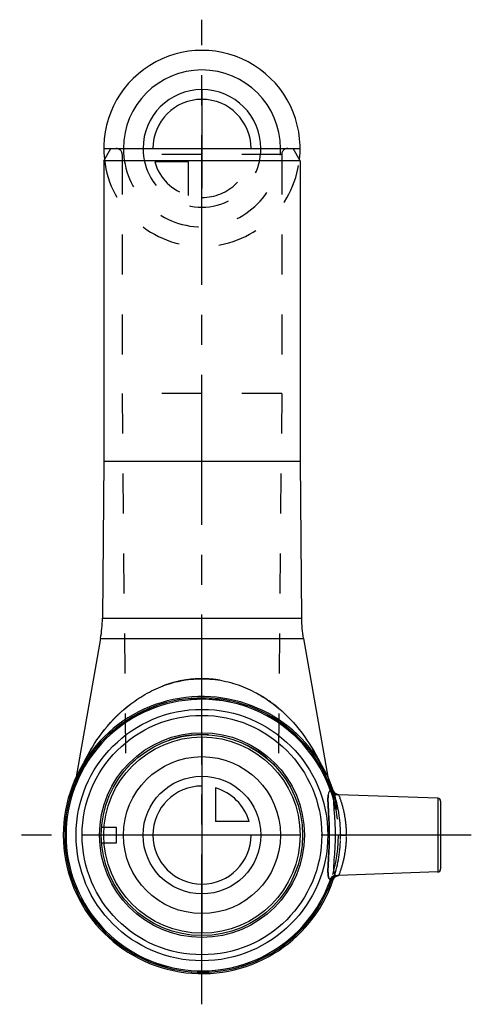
# Model space of a CAD drawing. Header units: millimetres. Extents: x 462 to 536, y 420 to 580.
import ezdxf

# ---------------------------------------------------------------- set-up
doc = ezdxf.new("R2010")
doc.units = ezdxf.units.MM
doc.header["$LTSCALE"] = 65.185185
doc.linetypes.add('CENTER', pattern=[0.6, 0.375, -0.075, 0.075, -0.075])
doc.linetypes.add('HIDDEN', pattern=[0.2, 0.1, -0.1])
for name, color, linetype in [('ACHSEN_S', 7, 'CONTINUOUS'), ('KOERPER', 7, 'CONTINUOUS'), ('KONST.EL_MIT_GEO', 7, 'CONTINUOUS'), ('KURVEN', 7, 'CONTINUOUS')]:
    doc.layers.add(name, color=color, linetype=linetype)

msp = doc.modelspace()

# ---------------------------------------------------------------- linework, layer by layer
at = {"layer": 'ACHSEN_S', "color": 2, "linetype": 'CENTER'}
for p, q in [((491.85, 419.7), (491.85, 580.3)), ((535.75, 447.3), (462.15, 447.3))]:
    msp.add_line(p, q, dxfattribs=at)
at = {"layer": 'KOERPER', "color": 7, "linetype": 'Continuous'}
for p, q in [((475.85, 557.3), (475.85, 508.3)), ((507.85, 557.3), (507.85, 508.3)), ((475.85, 508.3), (475.63, 482.66)), ((475.85, 508.3), (507.85, 508.3)), ((507.85, 508.3), (508.07, 482.66)), ((475.32, 479.36), (471.35, 456.8)), ((508.38, 479.36), (512.36, 456.8)), ((530.27, 453.32), (514.13, 453.88)), ((530.27, 441.28), (514.13, 440.72))]:
    msp.add_line(p, q, dxfattribs=at)
at = {"layer": 'KOERPER', "color": 8, "linetype": 'HIDDEN'}
for p, q in [((478.85, 558.3), (478.85, 519.3)), ((504.85, 558.3), (504.85, 519.3)), ((478.85, 519.3), (479.4, 457.98)), ((504.85, 519.3), (478.85, 519.3)), ((504.85, 519.3), (504.3, 457.98)), ((471.35, 456.8), (471.09, 455.33)), ((512.36, 456.8), (512.61, 455.33)), ((514.13, 440.72), (514.13, 440.72))]:
    msp.add_line(p, q, dxfattribs=at)
msp.add_circle((491.85, 447.3), 22.2, dxfattribs=at)
msp.add_arc((491.85, 447.3), 16.4, 40.6189, 139.3811, dxfattribs=at)
at = {"layer": 'KONST.EL_MIT_GEO', "color": 7, "linetype": 'Continuous'}
for p, q in [((475.85, 557.3), (477, 559.3)), ((477, 559.3), (506.7, 559.3)), ((507.85, 557.3), (506.7, 559.3)), ((507.85, 557.3), (475.85, 557.3)), ((475.63, 482.66), (508.07, 482.66)), ((475.32, 479.36), (508.38, 479.36)), ((512.94, 454.77), (512.73, 454.69)), ((513.26, 454.53), (513.25, 454.55)), ((513.27, 454.51), (513.26, 454.53)), ((513.28, 454.49), (513.27, 454.51)), ((513.29, 454.47), (513.28, 454.49)), ((513.3, 454.45), (513.29, 454.47)), ((513.31, 454.43), (513.3, 454.45)), ((513.32, 454.41), (513.31, 454.43)), ((513.33, 454.39), (513.32, 454.41)), ((513.34, 454.37), (513.33, 454.39)), ((513.35, 454.35), (513.34, 454.37)), ((513.36, 454.34), (513.35, 454.36)), ((513.37, 454.32), (513.36, 454.34)), ((513.38, 454.3), (513.37, 454.32)), ((513.39, 454.29), (513.38, 454.3)), ((513.4, 454.27), (513.39, 454.29)), ((513.41, 454.26), (513.4, 454.27)), ((513.43, 454.24), (513.41, 454.26)), ((513.44, 454.23), (513.43, 454.24)), ((513.45, 454.21), (513.44, 454.23)), ((513.46, 454.2), (513.45, 454.21)), ((513.48, 454.18), (513.46, 454.2)), ((513.49, 454.17), (513.48, 454.18)), ((513.5, 454.16), (513.49, 454.17)), ((513.52, 454.14), (513.5, 454.16)), ((513.53, 454.13), (513.52, 454.14)), ((513.54, 454.12), (513.53, 454.13)), ((513.56, 454.11), (513.54, 454.12)), ((513.57, 454.1), (513.56, 454.11)), ((513.58, 454.09), (513.57, 454.1)), ((513.95, 453.91), (513.93, 453.91)), ((513.96, 453.9), (513.95, 453.91)), ((513.97, 453.9), (513.96, 453.9)), ((513.98, 453.9), (513.97, 453.9)), ((513.99, 453.9), (513.98, 453.9)), ((514.01, 453.89), (513.99, 453.9)), ((514.02, 453.89), (514.01, 453.89)), ((514.03, 453.89), (514.02, 453.89)), ((514.04, 453.89), (514.03, 453.89)), ((514.05, 453.89), (514.04, 453.89)), ((514.06, 453.89), (514.05, 453.89)), ((514.07, 453.88), (514.06, 453.89)), ((514.08, 453.88), (514.07, 453.88)), ((514.09, 453.88), (514.08, 453.88)), ((514.08, 453.88), (514.08, 453.88)), ((514.1, 453.88), (514.09, 453.88)), ((514.11, 453.88), (514.1, 453.88)), ((514.12, 453.88), (514.11, 453.88)), ((514.11, 453.88), (514.11, 453.88)), ((514.13, 453.88), (514.12, 453.88)), ((514.12, 453.88), (514.12, 453.88)), ((514.13, 453.88), (514.13, 453.88)), ((514.13, 453.88), (514.13, 453.88)), ((530.27, 453.32), (530.27, 441.28)), ((530.75, 452.82), (530.75, 441.78)), ((477.95, 448.55), (475.5, 448.55)), ((477.95, 446.05), (477.95, 448.55)), ((475.5, 446.05), (477.95, 446.05)), ((514.13, 440.72), (514.13, 440.72)), ((512.94, 439.83), (512.73, 439.9))]:
    msp.add_line(p, q, dxfattribs=at)
at = {"layer": 'KONST.EL_MIT_GEO', "color": 8, "linetype": 'HIDDEN'}
for p, q in [((504.85, 558.3), (478.85, 558.3)), ((512.65, 455.88), (512.37, 455.77)), ((512.42, 455.66), (512.69, 455.77)), ((512.46, 455.55), (512.74, 455.66)), ((512.74, 455.65), (512.47, 455.53)), ((512.48, 455.49), (512.76, 455.6)), ((512.56, 455.3), (512.84, 455.41)), ((512.56, 455.3), (512.84, 455.41)), ((512.62, 455.14), (512.9, 455.25)), ((512.66, 455.04), (512.94, 455.14)), ((512.66, 455.02), (512.94, 455.13)), ((512.7, 454.93), (512.98, 455.03)), ((512.73, 454.83), (513.02, 454.93)), ((512.74, 454.81), (513.02, 454.91)), ((512.76, 454.75), (513.05, 454.85)), ((512.78, 454.71), (513.06, 454.81)), ((512.8, 454.65), (513.08, 454.75)), ((512.95, 454.19), (513.24, 454.28)), ((512.97, 454.15), (513.25, 454.24)), ((512.97, 454.15), (513.25, 454.24)), ((512.98, 454.12), (513.26, 454.21)), ((513.03, 453.95), (513.32, 454.04)), ((513.1, 453.71), (513.39, 453.8)), ((513.13, 453.63), (513.42, 453.71)), ((513.14, 453.59), (513.43, 453.68)), ((513.23, 453.29), (513.51, 453.37)), ((513.25, 453.19), (513.54, 453.27)), ((513.25, 453.19), (513.54, 453.27)), ((513.26, 453.18), (513.55, 453.26)), ((514.13, 453.88), (514.13, 453.88)), ((513.43, 452.51), (513.72, 452.58)), ((513.5, 452.23), (513.79, 452.29)), ((513.5, 452.23), (513.79, 452.29)), ((513.5, 452.22), (513.79, 452.29)), ((513.52, 452.1), (513.82, 452.17)), ((513.54, 452.02), (513.83, 452.09)), ((513.55, 451.99), (513.84, 452.05)), ((513.58, 451.83), (513.88, 451.89)), ((513.59, 451.82), (513.88, 451.88)), ((513.6, 451.76), (513.89, 451.82)), ((513.64, 451.53), (513.94, 451.59)), ((514.45, 447.3), (515.42, 447.3)), ((514.45, 447.3), (514.45, 447.26)), ((515.42, 447.26), (515.42, 447.34)), ((514.13, 440.72), (514.13, 440.72))]:
    msp.add_line(p, q, dxfattribs=at)
at = {"layer": 'KONST.EL_MIT_GEO', "color": 7, "linetype": 'Continuous'}
for points in [[(513.93, 453.91), (513.92, 453.91), (513.91, 453.92), (513.89, 453.92), (513.88, 453.93), (513.87, 453.93), (513.85, 453.94), (513.84, 453.94), (513.82, 453.95), (513.81, 453.95), (513.8, 453.96), (513.78, 453.97), (513.77, 453.97), (513.75, 453.98), (513.74, 453.99), (513.72, 453.99), (513.71, 454), (513.7, 454.01), (513.68, 454.02), (513.67, 454.03), (513.65, 454.04), (513.64, 454.05), (513.63, 454.06), (513.61, 454.07), (513.6, 454.08), (513.58, 454.09)], [(513.25, 440.05), (513.26, 440.07), (513.27, 440.08), (513.28, 440.1), (513.28, 440.12), (513.29, 440.14), (513.3, 440.16), (513.31, 440.17), (513.32, 440.19), (513.33, 440.21), (513.33, 440.22), (513.34, 440.24), (513.35, 440.26), (513.36, 440.27), (513.37, 440.29), (513.38, 440.3), (513.39, 440.32), (513.4, 440.33), (513.42, 440.34), (513.43, 440.36), (513.44, 440.37), (513.45, 440.38), (513.46, 440.4), (513.47, 440.41), (513.48, 440.42), (513.5, 440.43), (513.51, 440.44), (513.52, 440.46), (513.53, 440.47), (513.54, 440.48), (513.56, 440.49), (513.57, 440.5), (513.58, 440.51), (513.59, 440.52), (513.61, 440.53), (513.62, 440.54), (513.63, 440.55), (513.64, 440.55), (513.66, 440.56), (513.67, 440.57), (513.68, 440.58), (513.69, 440.59), (513.71, 440.59), (513.72, 440.6), (513.73, 440.61), (513.75, 440.61), (513.76, 440.62), (513.77, 440.63), (513.78, 440.63), (513.8, 440.64), (513.81, 440.64), (513.82, 440.65), (513.84, 440.65), (513.85, 440.66), (513.86, 440.66), (513.87, 440.67), (513.89, 440.67), (513.9, 440.68), (513.91, 440.68), (513.92, 440.68), (513.94, 440.69), (513.95, 440.69), (513.96, 440.69), (513.97, 440.7), (513.98, 440.7), (513.99, 440.7), (514.01, 440.7), (514.02, 440.71), (514.03, 440.71), (514.04, 440.71), (514.05, 440.71), (514.06, 440.71), (514.06, 440.71), (514.07, 440.71), (514.08, 440.71), (514.09, 440.72), (514.09, 440.72), (514.1, 440.72), (514.11, 440.72), (514.11, 440.72), (514.12, 440.72), (514.12, 440.72), (514.13, 440.72)]]:
    msp.add_lwpolyline(points, dxfattribs=at)
for radius in [20.51, 19.53, 16.7, 16.4]:
    msp.add_circle((491.85, 447.3), radius, dxfattribs=at)
at = {"layer": 'KONST.EL_MIT_GEO', "color": 8, "linetype": 'HIDDEN'}
for centre, radius, start, end in [((477.85, 558.3), 1, 0, 90), ((505.85, 558.3), 1, 90, 180), ((491.85, 447.3), 22.2, 11, 160.5373), ((499.92, 445.96), 30.32, 154.023, 161.9984), ((483.99, 446.05), 30.09, 18.9135, 25.9985), ((467.15, 456.03), 4, 340.5507, 350), ((516.55, 456.03), 4, 190, 199.4493), ((491.85, 447.3), 22.5, 11, 22.4316), ((509.88, 453.68), 3.02, 16.8843, 19.574), ((521.6, 456.14), 8.77, 188.9664, 190.2582), ((491.85, 447.3), 22.6, 1.7686, 18.7174), ((514.2, 454.87), 0.999, 198.7305, 268.0448), ((514.2, 454.87), 0.998, 198.7177, 200.4832), ((514.2, 454.87), 0.999, 200.483, 226.8803), ((514.2, 454.87), 1, 226.8841, 266.0177), ((514.2, 454.87), 1, 266.1036, 268.0281), ((491.85, 447.3), 22.6, 341.2826, 358.2313), ((491.65, 447.27), 22.81, 0.1894, 1.8147), ((491.85, 447.28), 22.6, 0.0501, 1.8187), ((491.85, 447.32), 22.6, 358.1814, 359.9499), ((491.7, 447.32), 22.75, 358.1843, 359.8452), ((494.14, 447.3), 20.31, 359.9999, 0.143), ((514.2, 439.73), 0.999, 91.9552, 161.2695), ((514.2, 439.73), 0.998, 159.5458, 161.2823), ((514.2, 439.73), 0.999, 132.9974, 159.546), ((514.2, 439.73), 1, 93.982, 132.9936), ((514.2, 439.72), 1, 91.9719, 93.8964), ((509.88, 440.92), 3.02, 340.4261, 343.1157), ((521.17, 438.54), 8.34, 169.7081, 171.0674)]:
    msp.add_arc(centre, radius, start, end, dxfattribs=at)
at = {"layer": 'KONST.EL_MIT_GEO', "color": 7, "linetype": 'Continuous'}
for centre, radius, start, end in [((455.63, 482.84), 20, 350, 359.5), ((528.07, 482.84), 20, 180.5, 190), ((491.85, 447.3), 22.6, 18.7174, 341.2826), ((491.85, 447.3), 22.37, 19.5024, 340.4976), ((491.85, 447.3), 22.15, 19.5024, 340.4976), ((509.88, 453.68), 3.02, 16.8843, 19.5739), ((521.18, 456.06), 8.34, 188.9326, 190.2918), ((530.25, 452.82), 0.5, 0, 88), ((530.25, 441.78), 0.5, 272, 360), ((509.78, 440.95), 3.14, 340.4755, 343.0661), ((521.61, 438.46), 8.77, 169.742, 171.0335)]:
    msp.add_arc(centre, radius, start, end, dxfattribs=at)
at = {"layer": 'KONST.EL_MIT_GEO', "color": 8, "linetype": 'HIDDEN'}
for points, knots in [([(491.85, 472.8), (491.11, 472.8), (489.65, 472.71), (487.5, 472.3), (485.45, 471.66), (483.53, 470.8), (481.75, 469.79), (480.12, 468.63), (478.63, 467.38), (477.28, 466.04), (476.06, 464.64), (474.97, 463.19), (474, 461.71), (473.28, 460.46), (472.76, 459.45), (472.41, 458.71), (472.08, 457.98), (471.83, 457.39), (471.65, 456.92), (471.53, 456.59), (471.41, 456.28), (471.31, 455.99), (471.23, 455.78), (471.18, 455.62), (471.15, 455.53), (471.12, 455.45), (471.1, 455.39), (471.09, 455.35), (471.09, 455.34), (471.09, 455.33)], [0, 0, 0, 0, 0.076217, 0.151679, 0.2258, 0.298238, 0.368866, 0.437697, 0.504819, 0.570338, 0.634349, 0.69691, 0.758009, 0.817504, 0.846541, 0.874979, 0.902648, 0.929248, 0.941987, 0.954212, 0.96576, 0.976386, 0.985723, 0.98975, 0.993239, 0.996098, 0.998231, 0.999552, 1, 1, 1, 1]), ([(512.61, 455.33), (512.24, 456.48), (511.36, 458.73), (509.64, 461.93), (507.52, 464.88), (505.02, 467.51), (502.63, 469.37), (500.55, 470.6), (498.91, 471.38), (497.21, 472.01), (495.45, 472.46), (493.66, 472.74), (492.45, 472.8), (491.85, 472.8)], [0, 0, 0, 0, 0.124998, 0.249992, 0.374981, 0.499954, 0.624902, 0.687424, 0.749942, 0.812459, 0.874974, 0.937487, 1, 1, 1, 1]), ([(512.61, 447.3), (512.61, 447.77), (512.6, 448.68), (512.54, 450), (512.48, 451.05), (512.44, 451.82), (512.41, 452.34), (512.39, 452.81), (512.39, 453.23), (512.4, 453.59), (512.43, 453.9), (512.48, 454.16), (512.54, 454.33), (512.6, 454.43), (512.65, 454.49), (512.71, 454.54), (512.75, 454.55), (512.78, 454.56)], [0, 0, 0, 0, 0.189277, 0.370947, 0.538019, 0.614151, 0.684453, 0.74834, 0.805317, 0.855004, 0.89718, 0.931873, 0.959522, 0.971067, 0.981402, 0.990893, 1, 1, 1, 1]), ([(512.46, 455.81), (512.48, 455.74), (512.51, 455.65), (512.55, 455.54), (512.57, 455.47), (512.59, 455.41), (512.6, 455.37), (512.61, 455.35), (512.61, 455.34), (512.61, 455.33)], [0, 0, 0, 0, 0.404724, 0.576016, 0.722516, 0.840988, 0.928331, 0.981926, 1, 1, 1, 1]), ([(513.61, 453.86), (513.52, 453.87), (513.33, 453.92), (513.09, 454.07), (512.89, 454.28), (512.81, 454.46), (512.78, 454.56)], [0, 0, 0, 0, 0.242348, 0.488106, 0.740128, 1, 1, 1, 1]), ([(512.97, 454.57), (512.99, 454.48), (513.04, 454.3), (513.18, 454.08), (513.38, 453.92), (513.53, 453.87), (513.61, 453.86)], [0, 0, 0, 0, 0.277354, 0.531566, 0.768682, 1, 1, 1, 1]), ([(514.17, 453.87), (514.17, 453.87), (514.16, 453.88), (514.16, 453.88), (514.15, 453.88), (514.14, 453.88), (514.13, 453.88)], [0, 0, 0, 0, 0.099729, 0.295304, 0.595317, 1, 1, 1, 1]), ([(515.42, 447.3), (515.42, 448.12), (515.31, 449.66), (514.86, 451.86), (514.42, 453.22), (514.17, 453.87)], [0, 0, 0, 0, 0.367849, 0.684877, 1, 1, 1, 1]), ([(512.78, 440.04), (512.75, 440.04), (512.71, 440.06), (512.65, 440.1), (512.6, 440.16), (512.54, 440.27), (512.48, 440.44), (512.43, 440.69), (512.4, 441), (512.39, 441.37), (512.39, 441.79), (512.41, 442.26), (512.44, 442.78), (512.48, 443.55), (512.54, 444.59), (512.6, 445.92), (512.61, 446.83), (512.61, 447.3)], [0, 0, 0, 0, 0.009107, 0.018598, 0.028933, 0.040478, 0.068127, 0.102819, 0.144996, 0.194682, 0.25166, 0.315547, 0.385848, 0.461981, 0.629052, 0.810722, 1, 1, 1, 1]), ([(514.17, 440.72), (514.42, 441.38), (514.86, 442.73), (515.31, 444.94), (515.42, 446.47), (515.42, 447.3)], [0, 0, 0, 0, 0.315124, 0.632152, 1, 1, 1, 1]), ([(514.45, 447.35), (514.45, 447.35), (514.46, 447.35), (514.48, 447.35), (514.5, 447.35), (514.54, 447.35), (514.58, 447.35), (514.65, 447.35), (514.75, 447.35), (514.89, 447.34), (515.06, 447.34), (515.23, 447.34), (515.35, 447.34), (515.42, 447.34)], [0, 0, 0, 0, 0.007957, 0.024943, 0.050819, 0.08536, 0.128263, 0.179151, 0.303026, 0.45264, 0.622739, 0.807352, 1, 1, 1, 1]), ([(514.45, 447.26), (514.45, 447.26), (514.46, 447.26), (514.48, 447.26), (514.5, 447.26), (514.55, 447.26), (514.63, 447.26), (514.75, 447.26), (514.89, 447.26), (515.06, 447.26), (515.23, 447.26), (515.35, 447.26), (515.42, 447.26)], [0, 0, 0, 0, 0.007952, 0.024939, 0.050817, 0.085361, 0.179156, 0.303034, 0.452648, 0.622746, 0.807356, 1, 1, 1, 1]), ([(512.78, 440.04), (512.81, 440.13), (512.89, 440.31), (513.09, 440.53), (513.33, 440.68), (513.52, 440.73), (513.61, 440.73)], [0, 0, 0, 0, 0.259876, 0.511902, 0.757664, 1, 1, 1, 1]), ([(513.61, 440.73), (513.53, 440.72), (513.38, 440.68), (513.18, 440.52), (513.04, 440.29), (512.99, 440.12), (512.97, 440.02)], [0, 0, 0, 0, 0.231306, 0.468425, 0.722642, 1, 1, 1, 1]), ([(514.17, 440.72), (514.17, 440.72), (514.16, 440.72), (514.16, 440.72), (514.15, 440.72), (514.14, 440.72), (514.13, 440.72)], [0, 0, 0, 0, 0.099729, 0.295303, 0.595315, 1, 1, 1, 1])]:
    msp.add_open_spline(points, degree=3, knots=knots, dxfattribs=at)
at = {"layer": 'KONST.EL_MIT_GEO', "color": 7, "linetype": 'Continuous'}
for points, knots in [([(472.67, 459.24), (473.47, 460.89), (475.46, 464.17), (478.83, 467.73), (482.2, 470.12), (484.63, 471.34), (486.73, 472.07), (488.39, 472.49), (490.11, 472.75), (491.27, 472.8), (491.85, 472.8)], [0, 0, 0, 0, 0.222246, 0.462084, 0.589309, 0.721767, 0.789975, 0.859283, 0.929418, 1, 1, 1, 1]), ([(491.85, 472.8), (492.43, 472.8), (493.59, 472.75), (495.31, 472.49), (496.97, 472.07), (499.07, 471.34), (501.5, 470.12), (504.87, 467.73), (508.24, 464.16), (510.23, 460.89), (511.04, 459.24)], [0, 0, 0, 0, 0.070583, 0.14072, 0.210028, 0.278237, 0.410696, 0.537921, 0.777758, 1, 1, 1, 1]), ([(512.78, 454.56), (512.75, 454.55), (512.71, 454.54), (512.65, 454.49), (512.6, 454.43), (512.54, 454.33), (512.48, 454.16), (512.43, 453.9), (512.4, 453.59), (512.39, 453.23), (512.39, 452.81), (512.41, 452.34), (512.44, 451.82), (512.48, 451.05), (512.54, 450), (512.6, 448.68), (512.61, 447.77), (512.61, 447.3)], [0, 0, 0, 0, 0.009107, 0.018598, 0.028933, 0.040478, 0.068127, 0.102819, 0.144996, 0.194682, 0.25166, 0.315547, 0.385848, 0.461981, 0.629052, 0.810722, 1, 1, 1, 1]), ([(512.97, 454.57), (512.95, 454.57), (512.91, 454.56), (512.85, 454.55), (512.81, 454.55), (512.78, 454.56), (512.78, 454.56)], [0, 0, 0, 0, 0.34475, 0.636082, 0.857329, 1, 1, 1, 1]), ([(512.78, 454.56), (512.81, 454.46), (512.89, 454.28), (513.09, 454.07), (513.33, 453.92), (513.52, 453.87), (513.61, 453.86)], [0, 0, 0, 0, 0.259875, 0.511901, 0.757663, 1, 1, 1, 1]), ([(513.25, 454.55), (513.25, 454.55), (513.25, 454.56), (513.24, 454.57), (513.22, 454.58), (513.18, 454.61), (513.14, 454.63), (513.09, 454.66), (513.02, 454.71), (512.97, 454.74), (512.94, 454.77)], [0, 0, 0, 0, 0.017665, 0.044442, 0.124553, 0.234684, 0.367014, 0.514398, 0.671335, 1, 1, 1, 1]), ([(513.61, 453.86), (513.53, 453.87), (513.38, 453.92), (513.18, 454.08), (513.04, 454.3), (512.99, 454.48), (512.97, 454.57)], [0, 0, 0, 0, 0.231307, 0.468425, 0.722642, 1, 1, 1, 1]), ([(513.61, 453.86), (513.59, 453.85), (513.55, 453.83), (513.5, 453.78), (513.46, 453.72), (513.4, 453.61), (513.35, 453.43), (513.32, 453.19), (513.3, 452.89), (513.3, 452.54), (513.31, 452.15), (513.35, 451.56), (513.41, 450.73), (513.49, 449.65), (513.54, 448.5), (513.56, 447.7), (513.56, 447.3)], [0, 0, 0, 0, 0.009942, 0.020487, 0.032037, 0.0449, 0.075333, 0.112797, 0.157543, 0.209426, 0.268075, 0.33298, 0.479161, 0.642808, 0.818372, 1, 1, 1, 1]), ([(514.13, 453.88), (514.11, 453.88), (514.04, 453.88), (513.92, 453.87), (513.78, 453.87), (513.67, 453.87), (513.61, 453.86)], [0, 0, 0, 0, 0.15104, 0.377274, 0.664947, 1, 1, 1, 1]), ([(512.61, 447.3), (512.61, 446.83), (512.6, 445.92), (512.54, 444.59), (512.48, 443.55), (512.44, 442.78), (512.41, 442.26), (512.39, 441.79), (512.39, 441.37), (512.4, 441), (512.43, 440.69), (512.48, 440.44), (512.54, 440.27), (512.6, 440.16), (512.65, 440.1), (512.71, 440.06), (512.75, 440.04), (512.78, 440.04)], [0, 0, 0, 0, 0.189277, 0.370947, 0.538019, 0.614151, 0.684453, 0.74834, 0.805317, 0.855004, 0.89718, 0.931873, 0.959522, 0.971067, 0.981402, 0.990893, 1, 1, 1, 1]), ([(513.56, 447.3), (513.56, 446.9), (513.54, 446.1), (513.49, 444.95), (513.41, 443.87), (513.35, 443.04), (513.31, 442.44), (513.3, 442.05), (513.3, 441.71), (513.32, 441.41), (513.35, 441.16), (513.4, 440.99), (513.46, 440.88), (513.5, 440.82), (513.55, 440.77), (513.59, 440.74), (513.61, 440.73)], [0, 0, 0, 0, 0.181628, 0.357192, 0.520839, 0.667019, 0.731925, 0.790573, 0.842457, 0.887202, 0.924666, 0.955099, 0.967962, 0.979512, 0.990057, 1, 1, 1, 1]), ([(513.61, 440.73), (513.52, 440.73), (513.33, 440.68), (513.09, 440.53), (512.89, 440.31), (512.81, 440.13), (512.78, 440.04)], [0, 0, 0, 0, 0.242349, 0.488106, 0.740128, 1, 1, 1, 1]), ([(512.94, 439.83), (512.97, 439.86), (513.02, 439.89), (513.09, 439.94), (513.14, 439.97), (513.18, 439.99), (513.22, 440.01), (513.24, 440.03), (513.25, 440.04), (513.25, 440.04), (513.25, 440.05)], [0, 0, 0, 0, 0.328667, 0.485605, 0.632989, 0.765319, 0.875449, 0.955559, 0.982335, 1, 1, 1, 1]), ([(512.97, 440.02), (512.99, 440.12), (513.04, 440.29), (513.18, 440.52), (513.38, 440.68), (513.53, 440.72), (513.61, 440.73)], [0, 0, 0, 0, 0.277352, 0.531564, 0.768678, 1, 1, 1, 1]), ([(513.61, 440.73), (513.67, 440.73), (513.78, 440.73), (513.92, 440.72), (514.04, 440.72), (514.11, 440.72), (514.13, 440.72)], [0, 0, 0, 0, 0.335069, 0.622741, 0.84897, 1, 1, 1, 1]), ([(512.97, 440.02), (512.95, 440.03), (512.91, 440.04), (512.85, 440.05), (512.81, 440.05), (512.78, 440.04), (512.78, 440.04)], [0, 0, 0, 0, 0.344751, 0.636083, 0.857329, 1, 1, 1, 1])]:
    msp.add_open_spline(points, degree=3, knots=knots, dxfattribs=at)
at = {"layer": 'KURVEN', "color": 40, "linetype": 'Continuous'}
for p, q in [((491.85, 568.9), (491.85, 559.3)), ((475.85, 559.3), (507.85, 559.3)), ((491.85, 463.3), (491.85, 431.3)), ((494.05, 454.99), (494.05, 449.5)), ((499.54, 449.5), (494.05, 449.5)), ((507.85, 447.3), (475.85, 447.3))]:
    msp.add_line(p, q, dxfattribs=at)
at = {"layer": 'KURVEN', "color": 8, "linetype": 'HIDDEN'}
for p, q in [((491.85, 559.3), (491.85, 551.3)), ((489.65, 557.1), (484.16, 557.1)), ((489.65, 551.61), (489.65, 557.1))]:
    msp.add_line(p, q, dxfattribs=at)
at = {"layer": 'KURVEN', "color": 40, "linetype": 'Continuous'}
for radius in [16, 12.8, 9.6]:
    msp.add_circle((491.85, 447.3), radius, dxfattribs=at)
for centre, radius, start, end in [((491.85, 559.3), 16, 353.4681, 186.5319), ((491.85, 559.3), 12.8, 0, 180), ((491.85, 559.3), 9.6, 0.0001, 180), ((491.85, 559.3), 8, 0.0001, 180), ((491.85, 447.3), 8, 90, 360), ((491.85, 447.3), 8, 15.962, 74.038)]:
    msp.add_arc(centre, radius, start, end, dxfattribs=at)
at = {"layer": 'KURVEN', "color": 8, "linetype": 'HIDDEN'}
for radius, start, end in [(12.8, 180, 360), (9.6, 180, 0.0001), (8, 270, 0.0001), (16, 186.5319, 353.4681), (8, 195.962, 254.038)]:
    msp.add_arc((491.85, 559.3), radius, start, end, dxfattribs=at)

doc.saveas('drawing.dxf')
